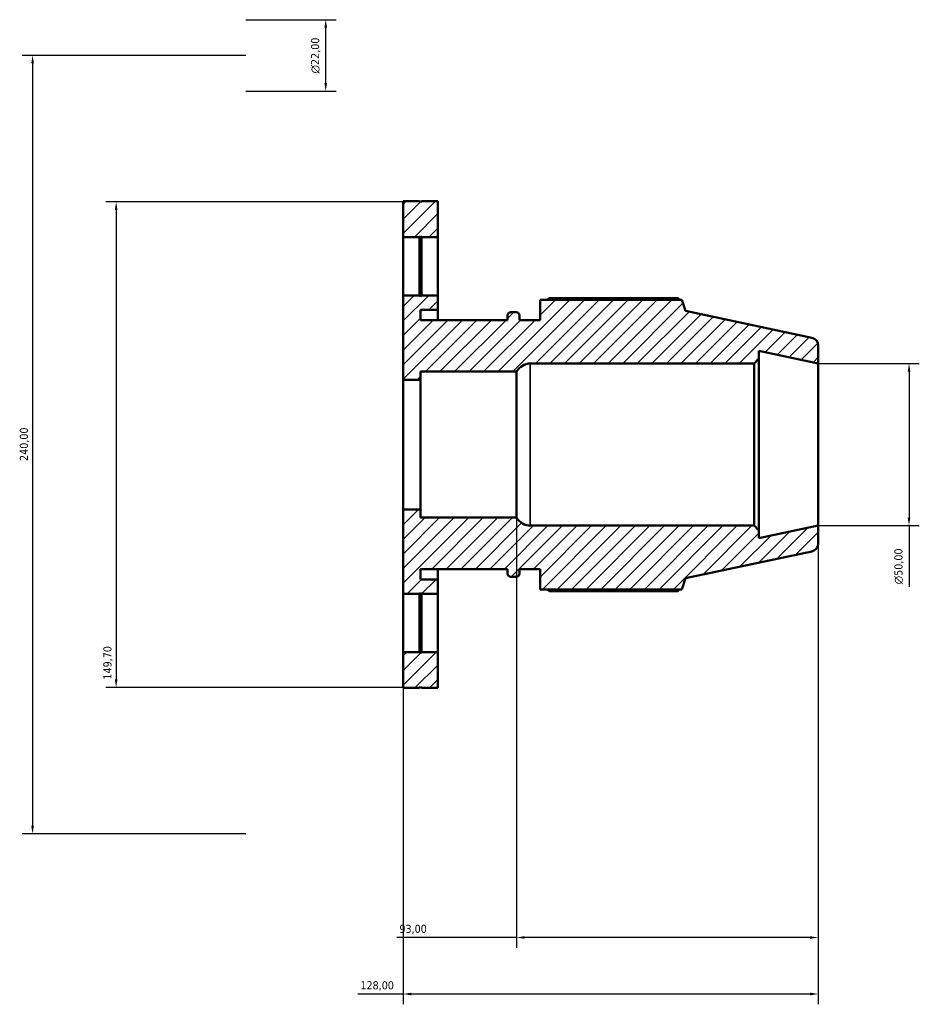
# Model space of a CAD drawing. Header units: millimetres. Extents: x -162 to 1130, y -108 to 911.
# Tile 2 of 7: x -162 to 115, y 607 to 911. Entities that reach past the tile are written whole.
import ezdxf

# ---------------------------------------------------------------- set-up
doc = ezdxf.new("R2010")
doc.units = ezdxf.units.MM
for name, color, linetype, lineweight in [('Dimension (ISO)', 7, 'Continuous', 25), ('Hatch (ISO)', 7, 'Continuous', 18), ('Visible (ISO)', 7, 'Continuous', 50), ('Visible Narrow (ISO)', 7, 'Continuous', 35)]:
    doc.layers.add(name, color=color, linetype=linetype, lineweight=lineweight)
doc.styles.add('Note Text (ISO)', font='tahoma.ttf')
doc.dimstyles.new('Default (ISO)', dxfattribs={"dimtxt": 2.5, "dimasz": 2.5, "dimexe": 3.175, "dimexo": 0, "dimgap": 0.762, "dimtad": 1, "dimrnd": 1e-08, "dimzin": 0, "dimtxsty": 'Note Text (ISO)', "dimcen": 0.09, "dimdle": 10, "dimclrd": 256, "dimclre": 256, "dimclrt": 232, "dimazin": 0, "dimtfac": 1.40208, "dimtmove": 0, "dimatfit": 3, "dimfxl": 1, "dimtolj": 1, "dimtzin": 0, "dimlwd": -1, "dimlwe": -1, "dimarcsym": 0})

# ---------------------------------------------------------------- blocks, each defined once
blk = doc.blocks.new('*D7')
at = {"layer": 'Defpoints', "color": 0, "transparency": 16777216}
for p in [(-44, 760), (84, 755), (-44, 610.6)]:
    blk.add_point(p, dxfattribs=at)
at = {"layer": 'Dimension (ISO)', "transparency": 16777216}
for p, q in [((-44, 760), (-44, 607.43)), ((84, 755), (84, 607.43)), ((-44, 610.6), (-57.93, 610.6)), ((81.5, 610.6), (-41.5, 610.6))]:
    blk.add_line(p, q, dxfattribs=at)
for points in [[(-41.5, 611.02), (-41.5, 610.18), (-44, 610.6)], [(81.5, 611.02), (81.5, 610.18), (84, 610.6)]]:
    blk.add_solid(points, dxfattribs=at)
at = {"layer": 'Dimension (ISO)', "color": 232, "true_color": 0xca0064, "transparency": 16777216, "insert": (-57.17, 614.54), "char_height": 2.5, "attachment_point": 1, "style": 'Note Text (ISO)'}
blk.add_mtext('\\A1;128,00', dxfattribs=at)
blk = doc.blocks.new('*D8')
at = {"layer": 'Defpoints', "color": 0, "transparency": 16777216}
for p in [(-92.5, 900), (-158.28, 660), (-92.5, 660)]:
    blk.add_point(p, dxfattribs=at)
at = {"layer": 'Dimension (ISO)', "transparency": 16777216}
for p, q in [((-92.5, 900), (-161.46, 900)), ((-158.28, 897.5), (-158.28, 662.5)), ((-92.5, 660), (-161.46, 660))]:
    blk.add_line(p, q, dxfattribs=at)
for points in [[(-158.7, 897.5), (-157.86, 897.5), (-158.28, 900)], [(-158.7, 662.5), (-157.86, 662.5), (-158.28, 660)]]:
    blk.add_solid(points, dxfattribs=at)
at = {"layer": 'Dimension (ISO)', "color": 232, "true_color": 0xca0064, "transparency": 16777216, "insert": (-162.22, 774.95), "char_height": 2.5, "attachment_point": 1, "rotation": 90, "style": 'Note Text (ISO)'}
blk.add_mtext('\\A1;240,00', dxfattribs=at)
blk = doc.blocks.new('*D9')
at = {"layer": 'Defpoints', "color": 0, "transparency": 16777216}
for p in [(-38.52, 854.85), (-132.52, 705.15), (-38.52, 705.15)]:
    blk.add_point(p, dxfattribs=at)
at = {"layer": 'Dimension (ISO)', "transparency": 16777216}
for p, q in [((-38.52, 854.85), (-135.69, 854.85)), ((-132.52, 852.35), (-132.52, 707.65)), ((-38.52, 705.15), (-135.69, 705.15))]:
    blk.add_line(p, q, dxfattribs=at)
for points in [[(-132.93, 852.35), (-132.1, 852.35), (-132.52, 854.85)], [(-132.93, 707.65), (-132.1, 707.65), (-132.52, 705.15)]]:
    blk.add_solid(points, dxfattribs=at)
at = {"layer": 'Dimension (ISO)', "color": 232, "true_color": 0xca0064, "transparency": 16777216, "insert": (-136.45, 707.55), "char_height": 2.5, "attachment_point": 1, "rotation": 90, "style": 'Note Text (ISO)'}
blk.add_mtext('\\A1;149,70', dxfattribs=at)
blk = doc.blocks.new('*D10')
at = {"layer": 'Defpoints', "color": 0, "transparency": 16777216}
for p in [(-9, 757.5), (84, 755), (-9, 628.02)]:
    blk.add_point(p, dxfattribs=at)
at = {"layer": 'Dimension (ISO)', "transparency": 16777216}
for p, q in [((-9, 757.5), (-9, 624.84)), ((84, 755), (84, 624.84)), ((-9, 628.02), (-45.91, 628.02)), ((81.5, 628.02), (-6.5, 628.02))]:
    blk.add_line(p, q, dxfattribs=at)
for points in [[(-6.5, 628.43), (-6.5, 627.6), (-9, 628.02)], [(81.5, 628.43), (81.5, 627.6), (84, 628.02)]]:
    blk.add_solid(points, dxfattribs=at)
at = {"layer": 'Dimension (ISO)', "color": 232, "true_color": 0xca0064, "transparency": 16777216, "insert": (-45.15, 631.95), "char_height": 2.5, "attachment_point": 1, "style": 'Note Text (ISO)'}
blk.add_mtext('\\A1;93,00', dxfattribs=at)
blk = doc.blocks.new('*D11')
at = {"layer": 'Defpoints', "color": 0, "transparency": 16777216}
for p in [(-92.5, 911), (-67.89, 911), (-92.5, 889)]:
    blk.add_point(p, dxfattribs=at)
at = {"layer": 'Dimension (ISO)', "transparency": 16777216}
for p, q in [((-92.5, 911), (-64.71, 911)), ((-67.89, 891.5), (-67.89, 908.5)), ((-92.5, 889), (-64.71, 889))]:
    blk.add_line(p, q, dxfattribs=at)
for points in [[(-68.3, 908.5), (-67.47, 908.5), (-67.89, 911)], [(-68.3, 891.5), (-67.47, 891.5), (-67.89, 889)]]:
    blk.add_solid(points, dxfattribs=at)
at = {"layer": 'Dimension (ISO)', "color": 232, "true_color": 0xca0064, "transparency": 16777216, "insert": (-72.41, 894.44), "char_height": 2.5, "attachment_point": 1, "rotation": 90, "style": 'Note Text (ISO)'}
blk.add_mtext('\\A1;\\fAIGDT|b0|i0;\\H2.5000;\\ln\\fTahoma|b0|i0;\\H2.5000;22,00', dxfattribs=at)
blk = doc.blocks.new('*D12')
at = {"layer": 'Defpoints', "color": 0, "transparency": 16777216}
for p in [(84, 805), (84, 755), (112, 755)]:
    blk.add_point(p, dxfattribs=at)
at = {"layer": 'Dimension (ISO)', "transparency": 16777216}
for p, q in [((84, 805), (115.18, 805)), ((112, 802.5), (112, 757.5)), ((84, 755), (115.18, 755)), ((112, 755), (112, 736.18))]:
    blk.add_line(p, q, dxfattribs=at)
for points in [[(111.58, 802.5), (112.42, 802.5), (112, 805)], [(111.58, 757.5), (112.42, 757.5), (112, 755)]]:
    blk.add_solid(points, dxfattribs=at)
at = {"layer": 'Dimension (ISO)', "color": 232, "true_color": 0xca0064, "transparency": 16777216, "insert": (107.48, 736.94), "char_height": 2.5, "attachment_point": 1, "rotation": 90, "style": 'Note Text (ISO)'}
blk.add_mtext('\\A1;\\fAIGDT|b0|i0;\\H2.5000;\\ln\\fTahoma|b0|i0;\\H2.5000;50,00', dxfattribs=at)

msp = doc.modelspace()

# ---------------------------------------------------------------- hatches: boundary and pattern name
at = {"layer": 'Hatch (ISO)'}
h = msp.add_hatch(dxfattribs=at)
h.set_pattern_fill('ANSI31', color=256, scale=25.4, style=0)
h.set_pattern_definition([(45, (0, 0), (-2.245064, 2.245064), [])])
h.paths.add_polyline_path([(-38.367, 716), (-38.667, 715.7), (-38.967, 716), (-44, 716), (-44, 705), (-38.967, 705), (-38.667, 705.3), (-38.367, 705), (-33.333, 705), (-33.333, 716)])
h.paths.add_polyline_path([(-38.667, 844.3), (-38.367, 844), (-33.333, 844), (-33.333, 855), (-38.367, 855), (-38.667, 854.7), (-38.967, 855), (-44, 855), (-44, 844), (-38.967, 844)])
edge = h.paths.add_edge_path()
edge.add_ellipse((81.5, 749.524), major_axis=(0.52, -2.445), ratio=1, start_angle=0, end_angle=78)
edge.add_line((84, 749.524), (84, 755))
edge.add_line((84, 755), (65.714, 751.113))
edge.add_line((65.714, 751.113), (65.714, 753.5))
edge.add_line((65.714, 753.5), (64.214, 755))
edge.add_line((64.214, 755), (-4.787, 755))
edge.add_ellipse((-4.787, 759.8), major_axis=(0, -4.8), ratio=1, start_angle=298.63099, end_angle=360, ccw=False)
edge.add_line((-9, 757.5), (-38.667, 757.5))
edge.add_line((-38.667, 757.5), (-38.667, 760))
edge.add_line((-38.667, 760), (-44, 760))
edge.add_line((-44, 760), (-44, 734))
edge.add_line((-44, 734), (-38.967, 734))
edge.add_line((-38.967, 734), (-38.667, 734.3))
edge.add_line((-38.667, 734.3), (-38.367, 734))
edge.add_line((-38.367, 734), (-33.333, 734))
edge.add_line((-33.333, 734), (-33.333, 738.45))
edge.add_line((-33.333, 738.45), (-38.667, 738.45))
edge.add_line((-38.667, 738.45), (-38.667, 741.6))
edge.add_line((-38.667, 741.6), (-11.817, 741.6))
edge.add_line((-11.817, 741.6), (-11.817, 740.2))
edge.add_ellipse((-10.817, 740.2), major_axis=(-1, 0), ratio=1, start_angle=0, end_angle=90)
edge.add_line((-10.817, 739.2), (-9.16, 739.2))
edge.add_ellipse((-9.16, 740.2), major_axis=(0, -1), ratio=1, start_angle=0, end_angle=90)
edge.add_line((-8.16, 740.2), (-8.16, 741.6))
edge.add_line((-8.16, 741.6), (-1.76, 741.6))
edge.add_line((-1.76, 741.6), (-1.76, 735.36))
edge.add_line((-1.76, 735.36), (41.924, 735.36))
edge.add_line((41.924, 735.36), (43.04, 738.794))
edge.add_line((43.04, 738.794), (82.02, 747.079))
edge = h.paths.add_edge_path()
edge.add_ellipse((81.5, 810.476), major_axis=(2.5, 0), ratio=1, start_angle=0, end_angle=78)
edge.add_line((82.02, 812.921), (43.04, 821.206))
edge.add_line((43.04, 821.206), (41.924, 824.64))
edge.add_line((41.924, 824.64), (-1.76, 824.64))
edge.add_line((-1.76, 824.64), (-1.76, 818.4))
edge.add_line((-1.76, 818.4), (-8.16, 818.4))
edge.add_line((-8.16, 818.4), (-8.16, 819.8))
edge.add_ellipse((-9.16, 819.8), major_axis=(1, 0), ratio=1, start_angle=0, end_angle=90)
edge.add_line((-9.16, 820.8), (-10.817, 820.8))
edge.add_ellipse((-10.817, 819.8), major_axis=(0, 1), ratio=1, start_angle=0, end_angle=90)
edge.add_line((-11.817, 819.8), (-11.817, 818.4))
edge.add_line((-11.817, 818.4), (-38.667, 818.4))
edge.add_line((-38.667, 818.4), (-38.667, 821.55))
edge.add_line((-38.667, 821.55), (-33.333, 821.55))
edge.add_line((-33.333, 821.55), (-33.333, 826))
edge.add_line((-33.333, 826), (-38.367, 826))
edge.add_line((-38.367, 826), (-38.667, 825.7))
edge.add_line((-38.667, 825.7), (-38.967, 826))
edge.add_line((-38.967, 826), (-44, 826))
edge.add_line((-44, 826), (-44, 800))
edge.add_line((-44, 800), (-38.667, 800))
edge.add_line((-38.667, 800), (-38.667, 802.5))
edge.add_line((-38.667, 802.5), (-9, 802.5))
edge.add_ellipse((-4.787, 800.2), major_axis=(-4.213, 2.3), ratio=1, start_angle=298.63099, end_angle=360, ccw=False)
edge.add_line((-4.787, 805), (64.214, 805))
edge.add_line((64.214, 805), (65.714, 806.5))
edge.add_line((65.714, 806.5), (65.714, 808.887))
edge.add_line((65.714, 808.887), (84, 805))
edge.add_line((84, 805), (84, 810.476))

# ---------------------------------------------------------------- linework, layer by layer
at = {"layer": 'Visible (ISO)'}
for p, q in [((-38.967, 855), (-44, 855)), ((-44, 855), (-44, 844)), ((-38.667, 854.7), (-38.967, 855)), ((-38.367, 855), (-38.667, 854.7)), ((-33.333, 855), (-38.367, 855)), ((-33.333, 844), (-33.333, 855)), ((-44, 844), (-38.967, 844)), ((-44, 826), (-44, 844)), ((-38.967, 844), (-38.667, 844.3)), ((-38.967, 826), (-38.967, 844)), ((-38.667, 844.3), (-38.367, 844)), ((-38.667, 844.3), (-38.667, 825.7)), ((-38.367, 844), (-33.333, 844)), ((-38.367, 844), (-38.367, 826)), ((-33.333, 844), (-33.333, 826)), ((-38.967, 826), (-44, 826)), ((-44, 826), (-44, 800)), ((-38.667, 825.7), (-38.967, 826)), ((-38.367, 826), (-38.667, 825.7)), ((-33.333, 826), (-38.367, 826)), ((-33.333, 821.55), (-33.333, 826)), ((41.924, 824.64), (-1.76, 824.64)), ((-1.76, 824.64), (-1.76, 818.4)), ((40.833, 825.165), (1.12, 825.165)), ((43.04, 821.206), (41.924, 824.64)), ((-38.667, 818.4), (-38.667, 821.55)), ((-38.667, 821.55), (-33.333, 821.55)), ((-33.333, 818.4), (-33.333, 821.55)), ((-11.817, 819.8), (-11.817, 818.4)), ((-9.16, 820.8), (-10.817, 820.8)), ((-8.16, 818.4), (-8.16, 819.8)), ((82.02, 812.921), (43.04, 821.206)), ((-11.817, 818.4), (-38.667, 818.4)), ((-1.76, 818.4), (-8.16, 818.4)), ((65.714, 806.5), (65.714, 808.887)), ((65.714, 808.887), (84, 805)), ((84, 805), (84, 810.476)), ((-4.787, 805), (64.214, 805)), ((64.214, 805), (65.714, 806.5)), ((64.214, 805), (64.214, 755)), ((65.714, 753.5), (65.714, 806.5)), ((84, 755), (84, 805)), ((-38.667, 800), (-38.667, 802.5)), ((-38.667, 802.5), (-9, 802.5)), ((-9, 757.5), (-9, 802.5)), ((-44, 800), (-38.667, 800)), ((-44, 760), (-44, 800)), ((-38.667, 760), (-38.667, 800)), ((-38.667, 760), (-44, 760)), ((-44, 760), (-44, 734)), ((-38.667, 757.5), (-38.667, 760)), ((-9, 757.5), (-38.667, 757.5)), ((64.214, 755), (-4.787, 755)), ((65.714, 753.5), (64.214, 755)), ((84, 755), (65.714, 751.113)), ((65.714, 751.113), (65.714, 753.5)), ((84, 749.524), (84, 755)), ((43.04, 738.794), (82.02, 747.079)), ((-38.667, 738.45), (-38.667, 741.6)), ((-38.667, 741.6), (-11.817, 741.6)), ((-33.333, 738.45), (-33.333, 741.6)), ((-11.817, 741.6), (-11.817, 740.2)), ((-8.16, 740.2), (-8.16, 741.6)), ((-8.16, 741.6), (-1.76, 741.6)), ((-1.76, 741.6), (-1.76, 735.36)), ((-33.333, 738.45), (-38.667, 738.45)), ((-33.333, 734), (-33.333, 738.45)), ((-10.817, 739.2), (-9.16, 739.2)), ((41.924, 735.36), (43.04, 738.794)), ((-1.76, 735.36), (41.924, 735.36)), ((1.12, 734.835), (40.833, 734.835)), ((-44, 734), (-38.967, 734)), ((-44, 716), (-44, 734)), ((-38.967, 734), (-38.667, 734.3)), ((-38.967, 716), (-38.967, 734)), ((-38.667, 734.3), (-38.367, 734)), ((-38.667, 734.3), (-38.667, 715.7)), ((-38.367, 734), (-33.333, 734)), ((-38.367, 734), (-38.367, 716)), ((-33.333, 734), (-33.333, 716)), ((-38.967, 716), (-44, 716)), ((-44, 716), (-44, 705)), ((-38.667, 715.7), (-38.967, 716)), ((-38.367, 716), (-38.667, 715.7)), ((-33.333, 716), (-38.367, 716)), ((-33.333, 705), (-33.333, 716)), ((-44, 705), (-38.967, 705)), ((-38.967, 705), (-38.667, 705.3)), ((-38.667, 705.3), (-38.367, 705)), ((-38.367, 705), (-33.333, 705))]:
    msp.add_line(p, q, dxfattribs=at)
for centre, radius, start, end in [((-10.817, 819.8), 1, 90, 180), ((-9.16, 819.8), 1, 0, 90), ((81.5, 810.476), 2.5, 0, 78), ((-4.787, 800.2), 4.8, 90, 151.36901), ((-4.787, 759.8), 4.8, 208.63099, 270), ((81.5, 749.524), 2.5, 282, 0), ((-10.817, 740.2), 1, 180, 270), ((-9.16, 740.2), 1, 270, 0)]:
    msp.add_arc(centre, radius, start, end, dxfattribs=at)
for points, weights in [([(0.283, 824.64), (0.695, 824.9), (1.12, 825.165)], [1.01169152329, 1.01377104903, 1.01570434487]), ([(41.104, 824.64), (40.971, 824.9), (40.833, 825.165)], [1.00124169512, 1.00069478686, 1]), ([(1.12, 734.835), (0.695, 735.1), (0.283, 735.36)], [1.01570434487, 1.01377104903, 1.01169152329]), ([(40.833, 734.835), (40.971, 735.1), (41.104, 735.36)], [1, 1.00069478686, 1.00124169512])]:
    msp.add_rational_spline(points, weights, degree=2, dxfattribs=at)
at = {"layer": 'Visible Narrow (ISO)'}
msp.add_line((-4.787, 755.308), (-4.787, 804.692), dxfattribs=at)

# ---------------------------------------------------------------- dimensions: what is measured, and where the dimension line sits
at = {"layer": 'Dimension (ISO)'}
for base, p1, p2, override, picture, middle in [((-67.887, 911), (-92.5, 889), (-92.5, 911), {"dimdec": 2, "dimtp": 0, "dimtm": 0, "dimtdec": 2, "dimtofl": 0, "dimatfit": 1}, '*D11', (-67.887, 900)), ((112, 755), (84, 805), (84, 755), {"dimdec": 2, "dimtp": 0, "dimtm": 0, "dimtdec": 2, "dimtofl": 0, "dimatfit": 2}, '*D12', (112, 742.5))]:
    dim = msp.add_linear_dim(base=base, p1=p1, p2=p2, angle=90, text='\\fAIGDT|b0|i0;\\H2.5000;\\ln\\fTahoma|b0|i0;\\H2.5000;<>', dimstyle='Default (ISO)', override=override, dxfattribs=at)
    dim.commit()
    dim.dimension.update_dxf_attribs({"geometry": picture, "text_midpoint": middle, "dimtype": 160})
for base, p1, p2, angle, override, picture, middle in [((-158.28, 660), (-92.5, 900), (-92.5, 660), 90, {"dimdec": 2, "dimtp": 0, "dimtm": 0, "dimtdec": 2, "dimtofl": 0, "dimatfit": 1}, '*D8', (-158.28, 780)), ((-132.517, 705.15), (-38.517, 854.85), (-38.517, 705.15), 90, {"dimdec": 2, "dimtp": 0, "dimtm": 0, "dimtdec": 2, "dimtofl": 0, "dimatfit": 1}, '*D9', (-132.517, 712.5)), ((-44, 610.601), (84, 755), (-44, 760), 180, {"dimdec": 2, "dimtp": 0, "dimtm": 0, "dimtdec": 2, "dimtofl": 0, "dimatfit": 2}, '*D7', (-52.216, 610.601)), ((-9, 628.015), (84, 755), (-9, 757.5), 180, {"dimdec": 2, "dimtp": 0, "dimtm": 0, "dimtdec": 2, "dimtofl": 0, "dimatfit": 2}, '*D10', (-41, 628.015))]:
    dim = msp.add_linear_dim(base=base, p1=p1, p2=p2, angle=angle, dimstyle='Default (ISO)', override=override, dxfattribs=at)
    dim.commit()
    dim.dimension.update_dxf_attribs({"geometry": picture, "text_midpoint": middle, "dimtype": 160})

doc.saveas('drawing.dxf')
